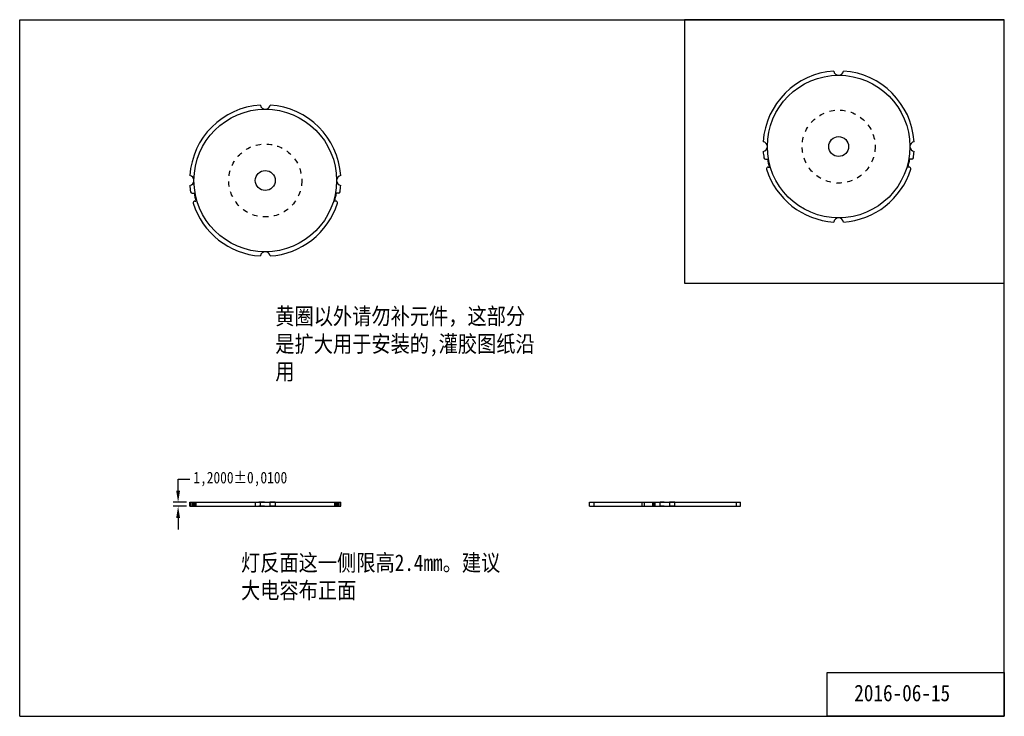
# Model space of a CAD drawing. Header units: millimetres. Extents: x 0 to 297, y 0 to 210.
import ezdxf

# ---------------------------------------------------------------- set-up
doc = ezdxf.new("R2010")
doc.units = ezdxf.units.MM
doc.header["$LTSCALE"] = 16.335
doc.header["$PDMODE"] = 3
doc.header["$PDSIZE"] = 8
doc.linetypes.add('HIDDEN', pattern=[0.2, 0.1, -0.1])
doc.layers.get('0').update_dxf_attribs({"linetype": 'CONTINUOUS'})
doc.layers.get('Defpoints').update_dxf_attribs({"linetype": 'CONTINUOUS'})
doc.layers.add('02___PRT_ALL_AXES', color=7, linetype='CONTINUOUS')
doc.layers.add('DEFAULT_2', color=8, linetype='HIDDEN')
doc.styles.get("Standard").update_dxf_attribs({"font": 'txt', "width": 0.85})
doc.dimstyles.get("Standard").update_dxf_attribs({"dimtxt": 3.5, "dimasz": 3.5, "dimexe": 1.5, "dimexo": 1, "dimtad": 1, "dimtxsty": 'Standard', "dimcen": 0.09, "dimadec": 0, "dimazin": 0, "dimtol": 1, "dimtp": 0.01, "dimtm": 0.01, "dimtfac": 1, "dimtofl": 0, "dimtmove": 0, "dimatfit": 3, "dimfxl": 1, "dimtolj": 1, "dimarcsym": 0})

# ---------------------------------------------------------------- blocks, each defined once
blk = doc.blocks.new('*D0')
at = {"color": 0, "lineweight": -2, "transparency": 16777216}
for p, q in [((47.79, 68.02), (47.79, 71.52)), ((47.79, 71.52), (51.29, 71.52)), ((50.32, 64.52), (46.29, 64.52)), ((50.32, 63.32), (46.29, 63.32)), ((47.79, 59.82), (47.79, 56.32))]:
    blk.add_line(p, q, dxfattribs=at)
at = {"color": 0, "transparency": 16777216}
for points in [[(47.2, 68.02), (48.37, 68.02), (47.79, 64.52)], [(47.2, 59.82), (48.37, 59.82), (47.79, 63.32)]]:
    blk.add_solid(points, dxfattribs=at)
at = {"layer": 'Defpoints', "color": 0, "transparency": 16777216}
for p in [(47.79, 64.52), (51.32, 64.52), (51.32, 63.32)]:
    blk.add_point(p, dxfattribs=at)
at = {"color": 0, "transparency": 16777216, "insert": (66.54, 71.52), "char_height": 3.5, "attachment_point": 5}
blk.add_mtext('\\A1;1,2000±0,0100', dxfattribs=at)

msp = doc.modelspace()

# ---------------------------------------------------------------- linework, layer by layer
at = {"color": 7, "linetype": 'Continuous'}
for p, q in [((0, 0), (0, 210)), ((0, 210), (297, 210)), ((297, 0), (297, 210)), ((224.9737, 167.95257), (225.56192, 167.95257)), ((269.08265, 167.95257), (268.49443, 167.95257)), ((225.75848, 165.55257), (226.12841, 165.55257)), ((268.29787, 165.55257), (267.92793, 165.55257)), ((52.02106, 157.72491), (52.60929, 157.72491)), ((96.13002, 157.72491), (95.54179, 157.72491)), ((52.80584, 155.32491), (53.17578, 155.32491)), ((95.34524, 155.32491), (94.9753, 155.32491)), ((171.91005, 64.52442), (193.18266, 64.52442)), ((171.91005, 63.32442), (193.18266, 63.32442)), ((187.81178, 63.32442), (187.81178, 64.52442)), ((188.46201, 63.32442), (188.46201, 64.52442)), ((190.86201, 64.52442), (190.86201, 63.32442)), ((191.28802, 64.52442), (191.28802, 63.32442)), ((0, 0), (297, 0))]:
    msp.add_line(p, q, dxfattribs=at)
for points in [[(297, 210), (200.50811, 210), (200.50811, 130.54094), (297, 130.54094)], [(297, 0), (243.51824, 0), (243.51824, 13.24327), (297, 13.24327)]]:
    msp.add_lwpolyline(points, close=True)
at = {"color": 2}
for centre in [(247.02817, 171.75257), (74.07554, 161.52491)]:
    msp.add_circle(centre, 21.5, dxfattribs=at)
at = {"color": 7, "linetype": 'Continuous'}
for centre in [(247.02817, 171.75257), (74.07554, 161.52491)]:
    msp.add_circle(centre, 3, dxfattribs=at)
for centre, radius, start, end in [((247.02817, 171.75257), 22.8, 183.720178, 188.5100022), ((247.02817, 171.75257), 22.8, 351.4899978, 356.279822), ((224.9737, 168.45257), 0.5, 188.5100022, 270), ((247.02817, 171.75257), 21.8, 190.038619, 196.5232064), ((247.02817, 171.75257), 21.8, 343.4767936, 349.961381), ((269.08265, 168.45257), 0.5, 270, 351.4899978), ((225.75848, 165.05257), 0.5, 90, 197.4845389), ((247.02817, 171.75257), 22.8, 197.4845389, 266.279822), ((247.02817, 171.75257), 22.8, 273.720178, 342.5154611), ((268.29787, 165.05257), 0.5, 342.5154611, 90), ((74.07554, 161.52491), 22.8, 183.720178, 188.5100022), ((52.02106, 158.22491), 0.5, 188.5100022, 270), ((74.07554, 161.52491), 21.8, 190.038619, 196.5232064), ((74.07554, 161.52491), 21.8, 343.4767936, 349.961381), ((96.13002, 158.22491), 0.5, 270, 351.4899978), ((74.07554, 161.52491), 22.8, 351.4899978, 356.279822), ((52.80584, 154.82491), 0.5, 90, 197.4845389), ((74.07554, 161.52491), 22.8, 197.4845389, 266.279822), ((74.07554, 161.52491), 22.8, 273.720178, 342.5154611), ((95.34524, 154.82491), 0.5, 342.5154611, 90)]:
    msp.add_arc(centre, radius, start, end, dxfattribs=at)
at = {"layer": '02___PRT_ALL_AXES', "color": 7, "linetype": 'Continuous'}
for p, q in [((51.32358, 63.32442), (51.32358, 64.52442)), ((51.32358, 64.52442), (96.8275, 64.52442)), ((51.32358, 63.32442), (96.8275, 63.32442)), ((72.59619, 63.32442), (72.59619, 64.52442)), ((75.55489, 63.32442), (75.55489, 64.52442)), ((96.8275, 63.32442), (96.8275, 64.52442)), ((171.91005, 63.32442), (171.91005, 64.52442)), ((193.18266, 64.52442), (217.41396, 64.52442)), ((193.18266, 63.32442), (193.18266, 64.52442)), ((193.18266, 63.32442), (217.41396, 63.32442)), ((196.14136, 63.32442), (196.14136, 64.52442)), ((217.41396, 63.32442), (217.41396, 64.52442))]:
    msp.add_line(p, q, dxfattribs=at)
at = {"layer": '02___PRT_ALL_AXES', "color": 8, "linetype": 'HIDDEN'}
for p, q in [((52.57554, 64.52442), (52.57554, 63.32442)), ((95.57554, 64.52442), (95.57554, 63.32442)), ((171.91005, 64.52442), (173.16186, 64.52442)), ((171.91005, 63.32442), (173.16186, 63.32442)), ((173.16201, 64.52442), (173.16201, 63.32442)), ((216.16201, 64.52442), (216.16201, 63.32442))]:
    msp.add_line(p, q, dxfattribs=at)
for centre in [(247.02817, 171.75257), (74.07554, 161.52491)]:
    msp.add_circle(centre, 11, dxfattribs=at)
at = {"layer": '02___PRT_ALL_AXES', "color": 7, "linetype": 'Continuous'}
for centre, radius, start, end in [((247.02817, 171.75257), 22.8, 93.720178, 176.279822), ((247.02817, 194.75257), 1.5, 189.5182829, 350.4817171), ((247.02817, 171.75257), 22.8, 3.720178, 86.279822), ((74.07554, 161.52491), 22.8, 93.720178, 176.279822), ((74.07554, 184.52491), 1.5, 189.5182829, 350.4817171), ((74.07554, 161.52491), 22.8, 3.720178, 86.279822), ((224.02817, 171.75257), 1.5, 279.5182829, 80.4817171), ((270.02817, 171.75257), 1.5, 99.5182829, 260.4817171), ((51.07554, 161.52491), 1.5, 279.5182829, 80.4817171), ((97.07554, 161.52491), 1.5, 99.5182829, 260.4817171), ((247.02817, 148.75257), 1.5, 9.5182829, 170.4817171), ((74.07554, 138.52491), 1.5, 9.5182829, 170.4817171)]:
    msp.add_arc(centre, radius, start, end, dxfattribs=at)
at = {"layer": 'DEFAULT_2', "color": 8, "linetype": 'HIDDEN'}
for p, q in [((51.52657, 64.52442), (51.52657, 63.32442)), ((52.02106, 64.52442), (52.02106, 63.32442)), ((52.30584, 63.32442), (52.30584, 64.52442)), ((52.30584, 64.52442), (53.17578, 64.52442)), ((52.30584, 63.32442), (53.17578, 63.32442)), ((52.32894, 63.32442), (52.32894, 64.52442)), ((52.60929, 64.52442), (52.60929, 63.32442)), ((52.80584, 63.32442), (52.80584, 64.52442)), ((53.17578, 64.52442), (53.17578, 63.32442)), ((77.07554, 64.52442), (71.07554, 64.52442)), ((71.07554, 64.52442), (71.07554, 63.32442)), ((77.07554, 63.32442), (71.07554, 63.32442)), ((77.07554, 64.52442), (77.07554, 63.32442)), ((94.9753, 64.52442), (95.84524, 64.52442)), ((94.9753, 64.52442), (94.9753, 63.32442)), ((95.84524, 63.32442), (94.9753, 63.32442)), ((95.34524, 64.52442), (95.34524, 63.32442)), ((95.54179, 64.52442), (95.54179, 63.32442)), ((95.82214, 64.52442), (95.82214, 63.32442)), ((95.84524, 64.52442), (95.84524, 63.32442)), ((96.13002, 63.32442), (96.13002, 64.52442)), ((96.62451, 63.32442), (96.62451, 64.52442)), ((191.66201, 63.32442), (191.66201, 64.52442)), ((197.66201, 64.52442), (193.18266, 64.52442)), ((197.66201, 63.32442), (193.18266, 63.32442)), ((197.66201, 63.32442), (197.66201, 64.52442))]:
    msp.add_line(p, q, dxfattribs=at)

# ---------------------------------------------------------------- texts
at = {"char_height": 5, "width": 78.3987786, "attachment_point": 1}
for s, insert in [('{\\fSimSun|b0|i0|c134|p2;黄圈以外请勿补元件，这部分是扩大用于安装的,\\C1;灌胶图纸沿用}', (77.10029, 123.11376)), ('{\\fSimSun|b0|i0|c134|p2;灯反面这一侧限高2.4mm。建议大电容布正面}', (66.75182, 48.80814)), ('{\\fSimSun|b0|i0|c0|p2;201\\fSimSun|b0|i0|c134|p2;6-06-15}', (251.73571, 9.5266))]:
    msp.add_mtext(s, dxfattribs=dict(at, insert=insert))

# ---------------------------------------------------------------- dimensions: what is measured, and where the dimension line sits
dim = msp.add_linear_dim(base=(47.78802, 64.52442), p1=(51.32358, 63.32442), p2=(51.32358, 64.52442), angle=90, dimstyle='Standard', override={"dimtad": 0, "dimtih": 1, "dimtoh": 1, "dimdec": 4, "dimzin": 0, "dimcen": 2.673, "dimtdec": 4, "dimtzin": 0})
dim.commit()
dim.dimension.update_dxf_attribs({"geometry": '*D0', "text_midpoint": (66.5401, 71.52442)})

doc.saveas('drawing.dxf')
